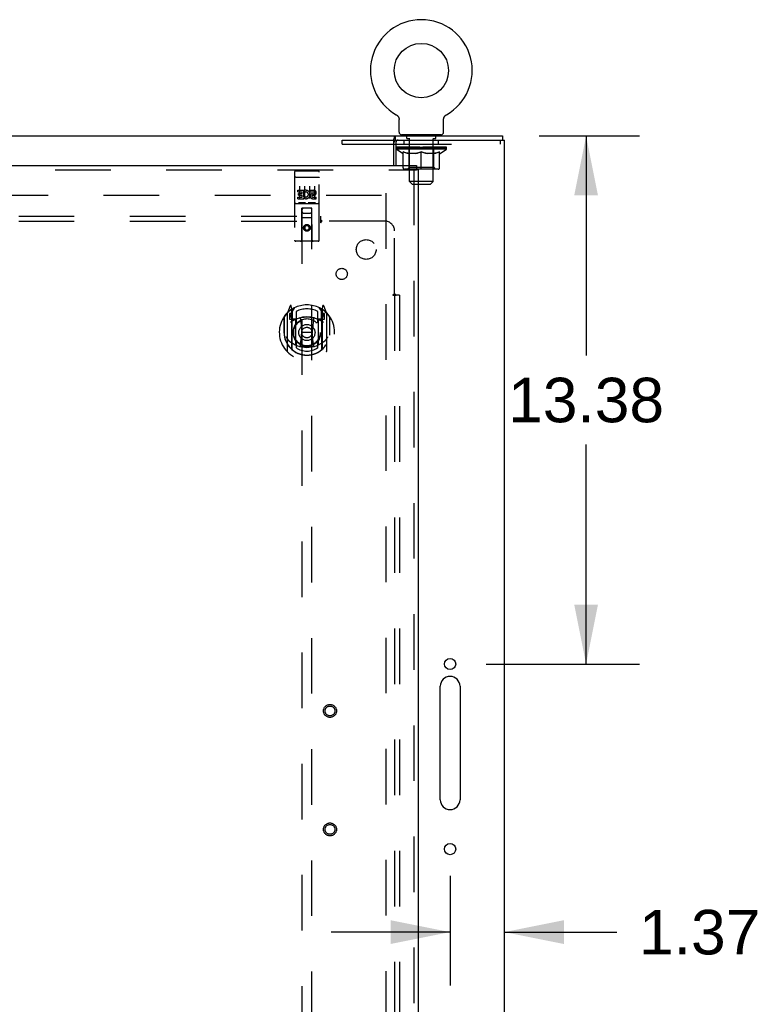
# Model space of a CAD drawing. Header units: inches. Extents: x 0 to 256, y 0 to 166.
# Tile 23 of 30: x 104 to 123, y 104 to 129. Entities that reach past the tile are written whole.
import ezdxf

# ---------------------------------------------------------------- set-up
doc = ezdxf.new("R2010")
doc.units = ezdxf.units.IN
doc.header["$LTSCALE"] = 14.074305
doc.header["$MEASUREMENT"] = 0
doc.linetypes.add('HIDDEN', pattern=[0.2, 0.1, -0.1])
doc.layers.get('0').update_dxf_attribs({"linetype": 'CONTINUOUS'})
for name, color, linetype in [('DEFAULT_2', 8, 'HIDDEN'), ('DIMENSIONS', 7, 'CONTINUOUS'), ('MAIN_OR_RIGHT_DOOR_ASSEMBLY', 7, 'CONTINUOUS'), ('SUBPANEL', 7, 'CONTINUOUS')]:
    doc.layers.add(name, color=color, linetype=linetype)
doc.styles.get("Standard").update_dxf_attribs({"font": 'arial.ttf'})
doc.dimstyles.new('DIMSTYLE_1', dxfattribs={"dimtxt": 1.128955, "dimasz": 1.505273, "dimexe": 0.09, "dimexo": 0.07, "dimgap": 0.0375, "dimtad": 0, "dimtih": 1, "dimtoh": 1, "dimzin": 4, "dimdsep": 46, "dimtxsty": 'Standard', "dimblk": '_FILLED', "dimblk1": '_FILLED', "dimblk2": '_FILLED', "dimcen": 0.09, "dimazin": 1, "dimtfac": 1, "dimtdec": 3, "dimtofl": 0, "dimtmove": 0, "dimatfit": 3, "dimldrblk": '_FILLED', "dimfxl": 0, "dimtolj": 1, "dimtzin": 4, "dimarcsym": 0})

# ---------------------------------------------------------------- blocks, each defined once
blk = doc.blocks.new('_FILLED')
at = {"color": 0, "linetype": 'ByBlock'}
blk.add_solid([(0, 0), (-1, 0.2), (-1, -0.2)], dxfattribs=at)
blk = doc.blocks.new('*D9')
at = {"layer": 'DIMENSIONS', "color": 2, "linetype": 'Continuous'}
for p, q in [((117.415, 125.578), (119.96, 125.578)), ((118.605, 125.578), (118.605, 120.02)), ((118.605, 112.203), (118.605, 117.762)), ((116.077, 112.203), (119.96, 112.203))]:
    blk.add_line(p, q, dxfattribs=at)
at = {"layer": 'DIMENSIONS', "color": 2, "linetype": 'Continuous', "xscale": 1.5052732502, "yscale": 1.5052732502, "zscale": 1.5052732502}
for p, rotation in [((118.605, 125.578), 90), ((118.605, 112.203), 270)]:
    blk.add_blockref('_FILLED', p, dxfattribs=dict(at, rotation=rotation))
at = {"layer": 'DIMENSIONS', "color": 2, "linetype": 'Continuous', "insert": (118.605, 119.455), "char_height": 1.129, "width": 3.94505, "attachment_point": 2, "line_spacing_factor": 0.9}
blk.add_mtext('13.38', dxfattribs=at)
blk = doc.blocks.new('*D10')
at = {"layer": 'DIMENSIONS', "color": 2, "linetype": 'Continuous'}
for p, q in [((115.163, 106.838), (115.163, 104.058)), ((115.163, 105.413), (112.153, 105.413)), ((116.538, 105.413), (119.382, 105.413))]:
    blk.add_line(p, q, dxfattribs=at)
at = {"layer": 'DIMENSIONS', "color": 2, "linetype": 'Continuous', "xscale": 1.5052732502, "yscale": 1.5052732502, "zscale": 1.5052732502}
blk.add_blockref('_FILLED', (115.163, 105.413), dxfattribs=at)
at = {"layer": 'DIMENSIONS', "color": 2, "linetype": 'Continuous', "xscale": 1.5052732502, "yscale": 1.5052732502, "zscale": 1.5052732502, "rotation": 180}
blk.add_blockref('_FILLED', (116.538, 105.413), dxfattribs=at)
at = {"layer": 'DIMENSIONS', "color": 2, "linetype": 'Continuous', "insert": (121.48, 105.977), "char_height": 1.129, "width": 3.0679, "attachment_point": 2, "line_spacing_factor": 0.9}
blk.add_mtext('1.37', dxfattribs=at)

msp = doc.modelspace()

# ---------------------------------------------------------------- linework, layer by layer
at = {"color": 7, "linetype": 'Continuous'}
for p, q in [((113.799, 126.117), (113.799, 126.117)), ((113.799, 126.117), (113.803, 126.114)), ((113.8, 126.116), (113.802, 126.115)), ((113.803, 126.114), (113.808, 126.111)), ((113.808, 126.111), (113.812, 126.108)), ((113.812, 126.108), (113.816, 126.105)), ((113.816, 126.105), (113.82, 126.102)), ((113.82, 126.102), (113.824, 126.099)), ((113.824, 126.099), (113.827, 126.095)), ((113.827, 126.096), (113.831, 126.092)), ((113.831, 126.092), (113.835, 126.088)), ((113.834, 126.088), (113.838, 126.084)), ((113.838, 126.084), (113.841, 126.08)), ((113.841, 126.08), (113.844, 126.076)), ((113.844, 126.076), (113.847, 126.072)), ((113.847, 126.072), (113.85, 126.068)), ((113.85, 126.068), (113.852, 126.064)), ((113.852, 126.064), (113.855, 126.059)), ((113.855, 126.059), (113.857, 126.055)), ((113.857, 126.055), (113.859, 126.05)), ((113.859, 126.05), (113.861, 126.045)), ((113.861, 126.045), (113.863, 126.041)), ((113.863, 126.041), (113.865, 126.036)), ((113.865, 126.036), (113.866, 126.031)), ((113.866, 126.031), (113.868, 126.026)), ((113.868, 126.026), (113.869, 126.021)), ((113.869, 126.021), (113.87, 126.016)), ((113.87, 126.016), (113.87, 126.011)), ((113.87, 126.011), (113.871, 126.006)), ((113.872, 125.677), (113.872, 125.992)), ((114.997, 126.001), (114.998, 126.006)), ((114.997, 125.996), (114.997, 126.001)), ((114.997, 125.996), (114.997, 126.001)), ((114.997, 125.992), (114.997, 125.996)), ((114.997, 125.677), (114.997, 125.992)), ((114.998, 126.011), (114.999, 126.016)), ((114.998, 126.006), (114.998, 126.011)), ((114.999, 126.016), (115, 126.021)), ((115, 126.021), (115.001, 126.026)), ((115.001, 126.026), (115.002, 126.031)), ((115.002, 126.031), (115.004, 126.036)), ((115.004, 126.036), (115.005, 126.041)), ((115.005, 126.041), (115.007, 126.045)), ((115.007, 126.045), (115.009, 126.05)), ((115.009, 126.05), (115.011, 126.055)), ((115.011, 126.055), (115.014, 126.059)), ((115.014, 126.059), (115.016, 126.064)), ((115.016, 126.064), (115.019, 126.068)), ((115.019, 126.068), (115.022, 126.072)), ((115.022, 126.072), (115.025, 126.076)), ((115.024, 126.076), (115.028, 126.08)), ((115.028, 126.08), (115.031, 126.084)), ((115.031, 126.084), (115.034, 126.088)), ((115.034, 126.088), (115.038, 126.092)), ((115.038, 126.092), (115.041, 126.096)), ((115.041, 126.095), (115.045, 126.099)), ((115.045, 126.099), (115.049, 126.102)), ((115.049, 126.102), (115.053, 126.105)), ((115.053, 126.105), (115.057, 126.108)), ((115.057, 126.108), (115.061, 126.111)), ((115.061, 126.111), (115.065, 126.114)), ((115.061, 126.111), (115.062, 126.112)), ((115.065, 126.114), (115.07, 126.117)), ((115.067, 126.115), (115.068, 126.116)), ((115.07, 126.117), (115.07, 126.117)), ((43.59, 125.578), (116.486, 125.578)), ((113.736, 124.828), (113.736, 125.482)), ((113.781, 125.474), (113.781, 125.578)), ((113.934, 125.608), (113.934, 125.578)), ((114.934, 125.608), (113.934, 125.608)), ((114.934, 125.608), (114.934, 125.578)), ((116.486, 125.578), (116.486, 125.474)), ((113.736, 125.37), (113.789, 125.37))]:
    msp.add_line(p, q, dxfattribs=at)
at = {"color": 3, "linetype": 'Continuous'}
for p, q in [((113.781, 125.474), (116.538, 125.474)), ((116.538, 53.682), (116.538, 125.474)), ((113.789, 125.412), (113.789, 124.828)), ((114.913, 108.765), (114.913, 111.64)), ((115.413, 111.64), (115.413, 108.765))]:
    msp.add_line(p, q, dxfattribs=at)
at = {"color": 7, "linetype": 'Continuous'}
for points in [[(113.871, 126.006), (113.872, 126.001), (113.872, 125.996), (113.872, 125.992)], [(113.736, 125.482), (113.737, 125.484), (113.739, 125.487), (113.74, 125.491), (113.742, 125.495), (113.743, 125.5), (113.745, 125.505), (113.746, 125.51), (113.747, 125.516), (113.75, 125.527)], [(113.75, 125.527), (113.751, 125.532), (113.752, 125.538), (113.754, 125.543), (113.755, 125.548), (113.757, 125.553), (113.758, 125.558), (113.76, 125.562), (113.762, 125.565), (113.764, 125.568), (113.766, 125.571), (113.769, 125.574), (113.771, 125.576), (113.774, 125.577), (113.776, 125.578), (113.779, 125.578), (113.781, 125.578)]]:
    msp.add_lwpolyline(points, dxfattribs=at)
at = {"color": 3, "linetype": 'Continuous'}
msp.add_lwpolyline([(113.736, 125.418), (113.738, 125.419), (113.74, 125.42), (113.743, 125.421), (113.745, 125.422), (113.747, 125.424), (113.749, 125.425), (113.751, 125.428), (113.753, 125.43), (113.755, 125.432), (113.756, 125.435), (113.758, 125.438), (113.759, 125.441), (113.761, 125.444), (113.762, 125.447), (113.763, 125.45), (113.765, 125.453), (113.766, 125.456), (113.767, 125.459), (113.768, 125.462), (113.769, 125.465), (113.771, 125.467), (113.772, 125.469), (113.774, 125.471), (113.775, 125.472), (113.777, 125.473), (113.778, 125.474), (113.78, 125.474), (113.781, 125.474)], dxfattribs=at)
at = {"color": 7, "linetype": 'Continuous'}
msp.add_circle((114.434, 127.236), 0.688, dxfattribs=at)
at = {"color": 3, "linetype": 'Continuous'}
for centre in [(115.163, 112.203), (115.163, 107.515)]:
    msp.add_circle(centre, 0.141, dxfattribs=at)
at = {"color": 7, "linetype": 'Continuous'}
for centre, radius, start, end in [((114.434, 127.236), 1.288, 299.5053, 240.4947), ((113.941, 125.677), 0.069, 180, 265), ((114.928, 125.677), 0.069, 275, 360)]:
    msp.add_arc(centre, radius, start, end, dxfattribs=at)
at = {"color": 3, "linetype": 'Continuous'}
for centre, radius, start, end in [((113.851, 125.412), 0.0625, 90, 180), ((115.163, 111.64), 0.25, 0, 180), ((115.163, 108.765), 0.25, 180, 360)]:
    msp.add_arc(centre, radius, start, end, dxfattribs=at)
at = {"layer": 'DEFAULT_2', "color": 8, "linetype": 'HIDDEN'}
for p, q in [((113.806, 126.112), (113.808, 126.111)), ((112.434, 125.37), (112.434, 125.474)), ((112.434, 125.474), (113.781, 125.474)), ((113.997, 125.37), (113.997, 125.474)), ((114.069, 125.518), (114.069, 125.598)), ((114.139, 125.508), (114.079, 125.508)), ((114.122, 125.608), (114.122, 125.578)), ((114.134, 124.427), (114.134, 125.498)), ((114.789, 125.508), (114.729, 125.508)), ((114.734, 124.427), (114.734, 125.498)), ((114.747, 125.608), (114.747, 125.578)), ((114.799, 125.518), (114.799, 125.598)), ((114.872, 125.37), (114.872, 125.474)), ((116.434, 125.37), (116.434, 125.474)), ((112.434, 125.37), (113.736, 125.37)), ((113.789, 125.37), (116.434, 125.37)), ((113.801, 125.248), (113.801, 125.294)), ((115.068, 125.248), (113.801, 125.248)), ((113.96, 125.136), (113.801, 125.248)), ((113.811, 125.288), (113.811, 125.294)), ((113.819, 125.284), (113.819, 125.288)), ((113.819, 125.284), (115.049, 125.284)), ((113.828, 125.284), (113.828, 125.288)), ((113.829, 125.284), (113.829, 125.288)), ((113.839, 125.288), (113.839, 125.294)), ((113.856, 125.284), (113.856, 125.288)), ((113.857, 125.284), (113.857, 125.288)), ((113.886, 125.288), (113.886, 125.294)), ((113.9, 125.284), (113.9, 125.288)), ((113.903, 125.284), (113.903, 125.288)), ((114.107, 125.287), (113.906, 125.287)), ((113.949, 125.288), (113.949, 125.294)), ((113.951, 125.284), (113.951, 125.287)), ((113.951, 125.284), (113.951, 125.287)), ((113.954, 125.284), (113.954, 125.287)), ((113.961, 125.284), (113.961, 125.288)), ((113.962, 125.284), (113.962, 125.287)), ((113.965, 125.284), (113.965, 125.288)), ((113.968, 125.284), (113.968, 125.288)), ((113.973, 125.284), (113.973, 125.287)), ((113.987, 125.284), (113.987, 125.287)), ((114.005, 125.284), (114.005, 125.29)), ((114.005, 125.284), (114.005, 125.287)), ((114.026, 125.284), (114.026, 125.287)), ((114.026, 125.284), (114.026, 125.287)), ((114.027, 125.288), (114.027, 125.294)), ((114.037, 125.284), (114.037, 125.288)), ((114.041, 125.284), (114.041, 125.288)), ((114.05, 125.284), (114.05, 125.287)), ((114.062, 125.284), (114.062, 125.292)), ((114.077, 125.284), (114.077, 125.287)), ((114.08, 125.284), (114.08, 125.287)), ((114.107, 125.284), (114.107, 125.287)), ((114.174, 125.287), (114.112, 125.287)), ((114.118, 125.288), (114.118, 125.294)), ((114.122, 124.776), (114.122, 125.245)), ((114.125, 125.284), (114.125, 125.288)), ((114.129, 125.284), (114.129, 125.288)), ((114.135, 125.284), (114.135, 125.293)), ((114.139, 125.284), (114.139, 125.287)), ((114.15, 125.284), (114.15, 125.287)), ((114.174, 125.284), (114.174, 125.287)), ((114.249, 125.287), (114.19, 125.287)), ((114.21, 125.284), (114.21, 125.287)), ((114.218, 125.288), (114.218, 125.294)), ((114.221, 125.284), (114.221, 125.288)), ((114.224, 125.284), (114.224, 125.294)), ((114.227, 125.284), (114.227, 125.288)), ((114.234, 125.284), (114.234, 125.288)), ((114.249, 125.284), (114.249, 125.287)), ((114.33, 125.287), (114.275, 125.287)), ((114.288, 125.284), (114.288, 125.287)), ((114.32, 125.287), (114.434, 125.294)), ((114.324, 125.288), (114.324, 125.294)), ((114.325, 125.294), (114.324, 125.294)), ((114.325, 125.288), (114.325, 125.294)), ((114.325, 125.284), (114.325, 125.288)), ((114.329, 125.284), (114.329, 125.288)), ((114.33, 125.284), (114.33, 125.288)), ((114.33, 125.284), (114.33, 125.287)), ((114.413, 125.287), (114.365, 125.287)), ((114.371, 125.284), (114.371, 125.287)), ((114.414, 125.284), (114.414, 125.287)), ((114.432, 125.288), (114.432, 125.288)), ((114.432, 125.284), (114.432, 125.288)), ((114.432, 125.284), (114.432, 125.288)), ((114.434, 125.288), (114.434, 125.294)), ((114.437, 125.284), (114.437, 125.288)), ((114.437, 125.284), (114.437, 125.288)), ((114.437, 125.288), (114.437, 125.288)), ((114.439, 125.287), (114.503, 125.287)), ((114.455, 125.284), (114.455, 125.287)), ((114.471, 125.287), (114.471, 125.292)), ((114.471, 125.292), (114.549, 125.287)), ((114.492, 125.287), (114.492, 125.291)), ((114.498, 125.284), (114.498, 125.287)), ((114.538, 125.284), (114.538, 125.288)), ((114.539, 125.284), (114.539, 125.287)), ((114.539, 125.287), (114.593, 125.287)), ((114.54, 125.284), (114.54, 125.288)), ((114.544, 125.288), (114.544, 125.294)), ((114.544, 125.288), (114.544, 125.294)), ((114.544, 125.294), (114.544, 125.294)), ((114.544, 125.284), (114.544, 125.288)), ((114.58, 125.284), (114.58, 125.287)), ((114.619, 125.284), (114.619, 125.287)), ((114.619, 125.287), (114.679, 125.287)), ((114.635, 125.284), (114.635, 125.288)), ((114.642, 125.284), (114.642, 125.288)), ((114.645, 125.284), (114.645, 125.294)), ((114.647, 125.284), (114.647, 125.288)), ((114.651, 125.288), (114.651, 125.294)), ((114.658, 125.284), (114.658, 125.287)), ((114.694, 125.284), (114.694, 125.287)), ((114.694, 125.287), (114.756, 125.287)), ((114.718, 125.284), (114.718, 125.287)), ((114.729, 125.284), (114.729, 125.287)), ((114.733, 125.284), (114.733, 125.293)), ((114.739, 125.284), (114.739, 125.288)), ((114.744, 125.284), (114.744, 125.288)), ((114.747, 124.776), (114.747, 125.245)), ((114.751, 125.288), (114.751, 125.294)), ((114.761, 125.284), (114.761, 125.287)), ((114.761, 125.287), (114.963, 125.287)), ((114.788, 125.284), (114.788, 125.287)), ((114.792, 125.284), (114.792, 125.287)), ((114.807, 125.284), (114.807, 125.292)), ((114.818, 125.284), (114.818, 125.287)), ((114.828, 125.284), (114.828, 125.288)), ((114.832, 125.284), (114.832, 125.288)), ((114.841, 125.288), (114.841, 125.294)), ((114.843, 125.284), (114.843, 125.287)), ((114.843, 125.284), (114.843, 125.287)), ((114.863, 125.284), (114.863, 125.29)), ((114.864, 125.284), (114.864, 125.287)), ((114.882, 125.284), (114.882, 125.287)), ((114.896, 125.284), (114.896, 125.287)), ((114.9, 125.284), (114.9, 125.288)), ((114.904, 125.284), (114.904, 125.288)), ((114.907, 125.284), (114.907, 125.288)), ((114.907, 125.284), (114.907, 125.287)), ((114.908, 125.136), (115.068, 125.248)), ((114.914, 125.284), (114.914, 125.287)), ((114.917, 125.284), (114.917, 125.287)), ((114.918, 125.284), (114.918, 125.287)), ((114.919, 125.288), (114.919, 125.294)), ((114.966, 125.284), (114.966, 125.288)), ((114.968, 125.284), (114.968, 125.288)), ((114.983, 125.288), (114.983, 125.294)), ((115.011, 125.284), (115.011, 125.288)), ((115.013, 125.284), (115.013, 125.288)), ((115.029, 125.288), (115.029, 125.294)), ((115.04, 125.284), (115.04, 125.288)), ((115.04, 125.284), (115.04, 125.288)), ((115.049, 125.284), (115.049, 125.288)), ((115.058, 125.288), (115.058, 125.294)), ((115.068, 125.248), (115.068, 125.294)), ((113.96, 125.136), (113.971, 125.136)), ((113.971, 124.773), (113.971, 125.179)), ((114.293, 125.136), (114.113, 125.136)), ((114.434, 124.736), (114.434, 125.18)), ((114.755, 125.136), (114.576, 125.136)), ((114.898, 124.773), (114.898, 125.179)), ((114.898, 125.136), (114.908, 125.136)), ((114.861, 124.736), (114.008, 124.736)), ((114.122, 124.776), (114.082, 124.736)), ((114.747, 124.776), (114.122, 124.776)), ((114.747, 124.776), (114.787, 124.736)), ((114.734, 124.427), (114.134, 124.427)), ((114.203, 124.358), (114.134, 124.427)), ((114.203, 124.358), (114.665, 124.358)), ((114.665, 124.358), (114.734, 124.427)), ((81.059, 124.078), (113.538, 124.078)), ((113.538, 124.13), (113.538, 55.026))]:
    msp.add_line(p, q, dxfattribs=at)
for points in [[(114.113, 125.136), (114.09, 125.141), (114.066, 125.146), (114.043, 125.153), (114.019, 125.161), (113.995, 125.169), (113.971, 125.179)], [(113.971, 125.179), (113.997, 125.169), (114.022, 125.161), (114.047, 125.153), (114.072, 125.146), (114.096, 125.141), (114.121, 125.136)], [(114.283, 125.136), (114.308, 125.141), (114.333, 125.146), (114.358, 125.153), (114.383, 125.161), (114.409, 125.17), (114.434, 125.18)], [(114.434, 125.178), (114.41, 125.169), (114.386, 125.16), (114.363, 125.153), (114.339, 125.146), (114.316, 125.141), (114.293, 125.136)], [(114.434, 125.18), (114.46, 125.17), (114.486, 125.161), (114.511, 125.153), (114.536, 125.146), (114.561, 125.141), (114.585, 125.136)], [(114.576, 125.136), (114.552, 125.141), (114.529, 125.146), (114.506, 125.153), (114.482, 125.16), (114.458, 125.169), (114.434, 125.178)], [(114.748, 125.136), (114.773, 125.141), (114.797, 125.146), (114.822, 125.153), (114.847, 125.161), (114.872, 125.17), (114.898, 125.179)], [(114.898, 125.179), (114.873, 125.169), (114.849, 125.16), (114.826, 125.153), (114.802, 125.146), (114.779, 125.141), (114.755, 125.136)]]:
    msp.add_lwpolyline(points, dxfattribs=at)
for centre, radius, start, end in [((113.941, 125.677), 0.069, 265, 270), ((114.059, 125.598), 0.01, 0, 90), ((114.079, 125.518), 0.01, 180, 270), ((114.124, 125.498), 0.01, 0, 90), ((114.744, 125.498), 0.01, 90, 180), ((114.789, 125.518), 0.01, 270, 360), ((114.809, 125.598), 0.01, 90, 180), ((114.928, 125.677), 0.069, 270, 275), ((114.082, 125.245), 0.0398, 0, 90), ((114.787, 125.245), 0.0398, 90, 180), ((114.008, 124.773), 0.0371, 180, 270), ((114.861, 124.773), 0.0371, 270, 360)]:
    msp.add_arc(centre, radius, start, end, dxfattribs=at)
for centre, major_axis, ratio, start_param, end_param in [((114.434, 125.294), (0.633, 0.007), 0.05963, 2.96643, 3.140963), ((113.781, 125.282), (0.198, 0), 0.060556, 0.430652, 1.470503), ((114.434, 125.294), (0.633, 0), 0.060556, -3.141593, -2.96706), ((113.781, 125.276), (0.198, 0.002), 0.05963, 1.376596, 1.469874), ((114.434, 125.294), (0.633, 0.013), 0.05688, 2.791345, 2.965878), ((113.757, 125.282), (0.198, 0.002), 0.05963, 0.25549, 1.295341), ((113.825, 125.282), (0.198, -0.002), 0.05963, 0.605815, 1.645666), ((114.434, 125.294), (0.633, -0.007), 0.05963, -2.96643, -2.791898), ((113.825, 125.276), (0.198, 0), 0.060556, 1.551758, 1.645036), ((113.757, 125.276), (0.198, 0.004), 0.05688, 1.20151, 1.294789), ((113.827, 125.278), (0.164, 0.002), 0.05963, 1.065228, 1.614276), ((113.807, 125.278), (0.164, 0.003), 0.05688, 0.890143, 1.43919), ((113.865, 125.278), (0.164, 0), 0.060556, 1.240391, 1.789438), ((114.434, 125.294), (0.633, 0.019), 0.052395, 2.616403, 2.790936), ((113.753, 125.282), (0.198, 0.004), 0.05688, 0.080405, 1.120256), ((113.888, 125.282), (0.198, -0.004), 0.05688, 0.7809, 1.820751), ((114.434, 125.294), (0.633, -0.013), 0.05688, -2.791345, -2.616812), ((113.888, 125.276), (0.198, -0.002), 0.05963, 1.72692, 1.820198), ((113.753, 125.276), (0.198, 0.006), 0.052395, 1.026568, 1.119847), ((113.806, 125.278), (0.164, 0.005), 0.052395, 0.715201, 1.264248), ((113.92, 125.278), (0.164, -0.002), 0.05963, 1.415553, 1.9646), ((114.434, 125.294), (0.633, 0.025), 0.046319, 2.441654, 2.616187), ((113.967, 125.282), (0.198, -0.006), 0.052395, 0.955842, 1.995693), ((113.77, 125.282), (0.198, 0.006), 0.052395, -0.094537, 0.945314), ((114.434, 125.294), (0.633, -0.019), 0.052395, -2.616403, -2.44187), ((113.967, 125.276), (0.198, -0.004), 0.05688, 1.902006, 1.995284), ((113.77, 125.276), (0.198, 0.008), 0.046319, 0.851819, 0.945098), ((113.825, 125.278), (0.164, 0.006), 0.046319, 0.540452, 1.089499), ((113.991, 125.278), (0.164, -0.003), 0.05688, 1.590638, 2.139686), ((114.434, 125.294), (0.633, 0.029), 0.038841, 2.267123, 2.441656), ((114.061, 125.282), (0.198, -0.008), 0.046319, 1.130591, 2.170442), ((113.807, 125.282), (0.198, 0.008), 0.046319, -0.269286, 0.770565), ((114.434, 125.294), (0.633, -0.025), 0.046319, -2.441654, -2.267121), ((114.061, 125.276), (0.198, -0.006), 0.052395, 2.076947, 2.170226), ((113.807, 125.276), (0.198, 0.009), 0.038841, 0.677289, 0.770567), ((113.862, 125.278), (0.164, 0.008), 0.038841, 0.365921, 0.914969), ((114.076, 125.278), (0.164, -0.005), 0.052395, 1.76558, 2.314627), ((114.434, 125.294), (0.633, 0.033), 0.030195, 2.09281, 2.267343), ((114.166, 125.282), (0.198, -0.009), 0.038841, 1.305122, 2.344973), ((113.864, 125.282), (0.198, 0.009), 0.038841, -0.443817, 0.596034), ((114.434, 125.294), (0.633, -0.029), 0.038841, -2.267123, -2.092591), ((114.166, 125.276), (0.198, -0.008), 0.046319, 2.251696, 2.344975), ((113.864, 125.276), (0.198, 0.01), 0.030195, 0.502975, 0.596254), ((113.916, 125.278), (0.164, 0.009), 0.030195, 0.191608, 0.740655), ((114.171, 125.278), (0.164, -0.006), 0.046319, 1.940329, 2.489376), ((113.937, 125.282), (0.198, 0.01), 0.030195, -0.61813, 0.421721), ((114.434, 125.294), (0.633, 0.036), 0.020645, 1.918687, 2.09322), ((114.279, 125.282), (0.198, -0.01), 0.030195, 1.479435, 2.519286), ((114.434, 125.294), (0.633, -0.033), 0.030195, -2.09281, -1.918277), ((114.279, 125.276), (0.198, -0.009), 0.038841, 2.426227, 2.519505), ((113.937, 125.276), (0.198, 0.011), 0.020645, 0.328852, 0.422131), ((113.986, 125.278), (0.164, 0.009), 0.020645, 0.017485, 0.566532), ((114.275, 125.278), (0.164, -0.008), 0.038841, 2.11486, 2.663907), ((114.026, 125.282), (0.198, 0.011), 0.020645, -0.792253, 0.247598), ((114.434, 125.294), (0.633, 0.038), 0.010478, 1.744704, 1.919237), ((114.396, 125.282), (0.198, -0.011), 0.020645, 1.653558, 2.693409), ((114.434, 125.294), (0.633, -0.036), 0.020645, -1.918687, -1.744154), ((114.396, 125.276), (0.198, -0.01), 0.030195, 2.60054, 2.693819), ((114.026, 125.276), (0.198, 0.012), 0.010478, 0.154869, 0.248148), ((114.07, 125.278), (0.164, 0.01), 0.010478, 6.126688, 6.675735), ((114.383, 125.278), (0.164, -0.009), 0.030195, 2.289173, 2.83822), ((114.127, 125.282), (0.198, 0.012), 0.010478, -0.966236, -0.000846), ((114.515, 125.282), (0.198, -0.012), 0.010478, 1.827541, 2.867392), ((114.434, 125.294), (0.633, -0.038), 0.010478, -1.744704, -1.563007), ((114.515, 125.276), (0.198, -0.011), 0.020645, 2.774664, 2.867942), ((114.493, 125.278), (0.164, -0.009), 0.020645, 2.463296, 3.012344), ((114.354, 125.282), (0.198, 0.012), 0.010478, 0.274201, 1.314052), ((114.268, 125.278), (0.164, 0.01), 0.010478, -0.000483, 0.504314), ((114.237, 125.276), (0.198, 0.012), 0.010478, 0.099668, 0.192946), ((114.434, 125.294), (0.633, 0.038), 0.010478, -1.571421, -1.396888), ((114.631, 125.276), (0.198, -0.012), 0.010478, 2.74231, 2.948646), ((114.601, 125.278), (0.164, -0.01), 0.010478, 2.637279, 3.14189), ((114.472, 125.282), (0.198, 0.011), 0.020645, 0.448184, 1.488034), ((114.376, 125.278), (0.164, 0.009), 0.020645, 0.129249, 0.678296), ((114.354, 125.276), (0.198, 0.011), 0.020645, 0.273651, 0.366929), ((114.434, 125.294), (0.633, 0.036), 0.020645, -1.397439, -1.222906), ((114.742, 125.282), (0.198, -0.012), 0.010478, -3.140747, -2.175357), ((114.434, 125.294), (0.633, -0.038), 0.010478, 1.222355, 1.396888), ((114.59, 125.282), (0.198, 0.01), 0.030195, 0.622307, 1.662158), ((114.485, 125.278), (0.164, 0.009), 0.030195, 0.303372, 0.852419), ((114.799, 125.278), (0.164, -0.01), 0.010478, 2.749043, 3.29809), ((114.843, 125.282), (0.198, -0.011), 0.020645, 2.893995, 3.933846), ((114.472, 125.276), (0.198, 0.01), 0.030195, 0.447774, 0.541052), ((114.843, 125.276), (0.198, -0.012), 0.010478, 2.893445, 2.986723), ((114.434, 125.294), (0.633, 0.033), 0.030195, -1.223315, -1.048783), ((114.434, 125.294), (0.633, -0.036), 0.020645, 1.048373, 1.222906), ((114.703, 125.282), (0.198, 0.009), 0.038841, 0.79662, 1.836471), ((114.594, 125.278), (0.164, 0.008), 0.038841, 0.477686, 1.026733), ((114.883, 125.278), (0.164, -0.009), 0.020645, 2.57506, 3.124108), ((114.932, 125.282), (0.198, -0.01), 0.030195, 2.719872, 3.759723), ((114.808, 125.282), (0.198, 0.008), 0.046319, 0.971151, 2.011002), ((114.59, 125.276), (0.198, 0.009), 0.038841, 0.622087, 0.715366), ((114.932, 125.276), (0.198, -0.011), 0.020645, 2.719462, 2.812741), ((114.434, 125.294), (0.633, 0.029), 0.038841, -1.049002, -0.874469), ((114.434, 125.294), (0.633, -0.033), 0.030195, 0.87425, 1.048783), ((114.697, 125.278), (0.164, 0.006), 0.046319, 0.652216, 1.201263), ((114.901, 125.282), (0.198, 0.006), 0.052395, 1.1459, 2.185751), ((114.953, 125.278), (0.164, -0.009), 0.030195, 2.400937, 2.949985), ((115.005, 125.282), (0.198, -0.009), 0.038841, 2.545558, 3.585409), ((114.793, 125.278), (0.164, 0.005), 0.052395, 0.826965, 1.376012), ((114.703, 125.276), (0.198, 0.008), 0.046319, 0.796618, 0.889896), ((115.005, 125.276), (0.198, -0.01), 0.030195, 2.545339, 2.638617), ((114.981, 125.282), (0.198, 0.004), 0.05688, 1.320842, 2.360692), ((114.434, 125.294), (0.633, 0.025), 0.046319, -0.874471, -0.699939), ((114.434, 125.294), (0.633, -0.029), 0.038841, 0.699936, 0.874469), ((115.061, 125.282), (0.198, -0.008), 0.046319, 2.371028, 3.410879), ((115.007, 125.278), (0.164, -0.008), 0.038841, 2.226624, 2.775671), ((115.043, 125.282), (0.198, 0.002), 0.05963, 1.495927, 2.535778), ((114.877, 125.278), (0.164, 0.003), 0.05688, 1.001907, 1.550954), ((115.099, 125.282), (0.198, -0.006), 0.052395, 2.196279, 3.23613), ((115.044, 125.278), (0.164, -0.006), 0.046319, 2.052093, 2.601141), ((114.808, 125.276), (0.198, 0.006), 0.052395, 0.971367, 1.064645), ((115.087, 125.282), (0.198, 0), 0.060556, 1.671089, 2.71094), ((115.061, 125.276), (0.198, -0.009), 0.038841, 2.371026, 2.464304), ((115.115, 125.282), (0.198, -0.004), 0.05688, 2.021337, 3.061188), ((114.434, 125.294), (0.633, 0.019), 0.052395, -0.699723, -0.52519), ((114.434, 125.294), (0.633, -0.025), 0.046319, 0.525406, 0.699939), ((115.112, 125.282), (0.198, -0.002), 0.05963, 1.846251, 2.886102), ((114.948, 125.278), (0.164, 0.002), 0.05963, 1.176993, 1.72604), ((115.062, 125.278), (0.164, -0.005), 0.052395, 1.877344, 2.426392), ((115.004, 125.278), (0.164, 0), 0.060556, 1.352155, 1.901202), ((115.062, 125.278), (0.164, -0.003), 0.05688, 1.702402, 2.25145), ((115.042, 125.278), (0.164, -0.002), 0.05963, 1.527317, 2.076364), ((114.901, 125.276), (0.198, 0.004), 0.05688, 1.146309, 1.239587), ((115.099, 125.276), (0.198, -0.008), 0.046319, 2.196495, 2.289773), ((114.434, 125.294), (0.633, 0.013), 0.05688, -0.524781, -0.350248), ((114.434, 125.294), (0.633, -0.019), 0.052395, 0.350657, 0.52519), ((114.981, 125.276), (0.198, 0.002), 0.05963, 1.321394, 1.414673), ((115.115, 125.276), (0.198, -0.006), 0.052395, 2.021746, 2.115024), ((114.434, 125.294), (0.633, 0.007), 0.05963, -0.349695, -0.175162), ((114.434, 125.294), (0.633, -0.013), 0.05688, 0.175715, 0.350248), ((115.043, 125.276), (0.198, 0), 0.060556, 1.496556, 1.589835), ((115.112, 125.276), (0.198, -0.004), 0.05688, 1.846804, 1.940083), ((115.087, 125.276), (0.198, -0.002), 0.05963, 1.671719, 1.764997), ((114.434, 125.294), (0.633, 0), 0.060556, -0.174533, 0), ((114.434, 125.294), (0.633, -0.007), 0.05963, 0.000629, 0.175162)]:
    msp.add_ellipse(centre, major_axis=major_axis, ratio=ratio, start_param=start_param, end_param=end_param, dxfattribs=at)
at = {"layer": 'MAIN_OR_RIGHT_DOOR_ASSEMBLY', "color": 3, "linetype": 'Continuous'}
for p, q in [((79.83, 124.828), (114.309, 124.828)), ((114.351, 124.724), (114.351, 54.432))]:
    msp.add_line(p, q, dxfattribs=at)
at = {"layer": 'MAIN_OR_RIGHT_DOOR_ASSEMBLY', "color": 8, "linetype": 'HIDDEN'}
for p, q in [((79.83, 124.724), (114.309, 124.724)), ((114.247, 124.724), (114.247, 54.432)), ((111.226, 124.666), (111.226, 122.941)), ((111.242, 124.537), (111.242, 124.537)), ((111.243, 124.537), (111.242, 124.537)), ((111.244, 124.537), (111.243, 124.537)), ((111.245, 124.537), (111.244, 124.537)), ((111.246, 124.537), (111.245, 124.537)), ((111.246, 124.538), (111.246, 124.537)), ((111.247, 124.538), (111.246, 124.538)), ((111.248, 124.538), (111.247, 124.538)), ((111.25, 124.538), (111.249, 124.538)), ((111.251, 124.538), (111.25, 124.538)), ((111.252, 124.538), (111.251, 124.538)), ((111.252, 124.538), (111.252, 124.538)), ((111.253, 124.538), (111.252, 124.538)), ((111.254, 124.538), (111.253, 124.538)), ((111.255, 124.538), (111.254, 124.538)), ((111.256, 124.538), (111.255, 124.538)), ((111.256, 124.696), (111.821, 124.696)), ((111.256, 124.538), (111.821, 124.538)), ((111.821, 124.538), (111.822, 124.538)), ((111.822, 124.538), (111.823, 124.538)), ((111.823, 124.538), (111.824, 124.538)), ((111.824, 124.538), (111.825, 124.538)), ((111.825, 124.538), (111.825, 124.538)), ((111.825, 124.538), (111.826, 124.538)), ((111.826, 124.538), (111.827, 124.538)), ((111.827, 124.538), (111.828, 124.538)), ((111.828, 124.538), (111.829, 124.538)), ((111.829, 124.538), (111.83, 124.538)), ((111.83, 124.538), (111.83, 124.538)), ((111.83, 124.538), (111.831, 124.537)), ((111.831, 124.537), (111.832, 124.537)), ((111.832, 124.537), (111.833, 124.537)), ((111.833, 124.537), (111.833, 124.537)), ((111.833, 124.537), (111.834, 124.537)), ((111.851, 122.941), (111.851, 124.666)), ((111.306, 124.161), (111.306, 124.203)), ((111.306, 124.203), (111.463, 124.203)), ((111.351, 124.305), (111.351, 123.999)), ((111.463, 124.026), (111.463, 124.203)), ((111.476, 124.305), (111.476, 123.999)), ((111.601, 124.305), (111.601, 123.999)), ((111.619, 124.161), (111.619, 124.203)), ((111.619, 124.203), (111.711, 124.203)), ((111.726, 124.305), (111.726, 123.999)), ((111.306, 124.161), (111.42, 124.161)), ((111.306, 123.99), (111.306, 124.032)), ((111.306, 124.032), (111.42, 124.032)), ((111.306, 123.99), (111.463, 123.99)), ((111.328, 124.076), (111.328, 124.118)), ((111.328, 124.118), (111.42, 124.118)), ((111.328, 124.076), (111.42, 124.076)), ((111.42, 124.118), (111.42, 124.161)), ((111.42, 124.032), (111.42, 124.076)), ((111.463, 124.026), (111.476, 124.044)), ((111.463, 123.99), (111.463, 124.002)), ((111.466, 124), (111.463, 124.002)), ((111.487, 124.155), (111.47, 124.194)), ((111.619, 124.161), (111.711, 124.161)), ((111.679, 124.076), (111.725, 124.076)), ((111.683, 124.117), (111.711, 124.117)), ((111.683, 124.032), (111.775, 124.032)), ((111.683, 123.99), (111.775, 123.99)), ((111.775, 123.99), (111.775, 124.032)), ((111.256, 123.868), (111.821, 123.868)), ((111.499, 123.884), (111.327, 123.884)), ((111.408, 122.941), (111.412, 123.751)), ((111.413, 123.751), (111.412, 123.751)), ((111.413, 123.751), (111.413, 91.749)), ((111.663, 123.751), (111.413, 123.751)), ((111.749, 123.884), (111.577, 123.884)), ((111.663, 91.749), (111.663, 123.751)), ((111.665, 123.751), (111.663, 123.751)), ((111.668, 122.941), (111.665, 123.751)), ((111.666, 123.501), (111.411, 123.501)), ((111.453, 123.626), (111.623, 123.626)), ((111.538, 123.323), (111.476, 123.287)), ((111.476, 123.287), (111.476, 123.215)), ((111.476, 123.287), (111.486, 123.281)), ((111.476, 123.215), (111.486, 123.22)), ((111.476, 123.215), (111.538, 123.178)), ((111.538, 123.311), (111.486, 123.281)), ((111.486, 123.281), (111.486, 123.22)), ((111.486, 123.22), (111.538, 123.19)), ((111.538, 123.323), (111.538, 123.311)), ((111.601, 123.287), (111.538, 123.323)), ((111.591, 123.281), (111.538, 123.311)), ((111.538, 123.19), (111.591, 123.22)), ((111.538, 123.178), (111.601, 123.215)), ((111.601, 123.287), (111.591, 123.281)), ((111.591, 123.22), (111.591, 123.281)), ((111.601, 123.215), (111.591, 123.22)), ((111.601, 123.215), (111.601, 123.287)), ((111.538, 123.178), (111.538, 123.19)), ((111.821, 122.911), (111.256, 122.911)), ((111.113, 121.277), (111.043, 121.101)), ((111.156, 121.193), (111.142, 121.274)), ((111.163, 121.121), (111.233, 121.23)), ((111.843, 121.23), (111.913, 121.121)), ((111.935, 121.274), (111.921, 121.193)), ((112.034, 121.101), (111.964, 121.277)), ((110.956, 120.995), (110.956, 120.607)), ((110.963, 120.993), (110.963, 120.535)), ((111.038, 121.091), (111.038, 120.123)), ((111.096, 121.086), (111.096, 120.936)), ((111.156, 121.086), (111.096, 121.086)), ((111.104, 121.053), (111.134, 121.007)), ((111.163, 121.061), (111.108, 121.061)), ((111.135, 121.172), (111.134, 121.172)), ((111.135, 121.172), (111.134, 121.172)), ((111.135, 121.172), (111.135, 121.172)), ((111.156, 120.177), (111.156, 121.193)), ((111.163, 120.177), (111.163, 121.18)), ((111.166, 121.155), (111.166, 120.948)), ((111.263, 121.133), (111.263, 120.881)), ((111.813, 120.881), (111.813, 121.133)), ((111.911, 120.948), (111.911, 121.155)), ((111.913, 120.177), (111.913, 121.18)), ((111.968, 121.061), (111.913, 121.061)), ((111.921, 121.193), (111.921, 120.177)), ((111.981, 121.086), (111.921, 121.086)), ((111.942, 121.172), (111.938, 121.175)), ((111.943, 121.007), (111.973, 121.053)), ((111.981, 120.936), (111.981, 121.086)), ((112.038, 120.123), (112.038, 121.091)), ((112.113, 120.993), (112.113, 120.535)), ((112.121, 120.607), (112.121, 120.995)), ((111.096, 120.936), (111.156, 120.936)), ((111.256, 120.935), (111.183, 120.935)), ((111.186, 120.928), (111.252, 120.928)), ((111.256, 120.294), (111.256, 120.925)), ((111.375, 120.951), (111.406, 120.607)), ((111.701, 120.951), (111.671, 120.607)), ((111.893, 120.935), (111.821, 120.935)), ((111.821, 120.925), (111.821, 120.294)), ((111.825, 120.928), (111.891, 120.928)), ((111.921, 120.936), (111.981, 120.936)), ((110.956, 120.607), (110.971, 120.607)), ((110.963, 120.535), (110.964, 120.533)), ((111.376, 120.268), (111.406, 120.607)), ((111.406, 120.607), (111.671, 120.607)), ((111.701, 120.268), (111.671, 120.607)), ((112.121, 120.607), (112.106, 120.607)), ((112.113, 120.535), (112.113, 120.533)), ((111.263, 120.319), (111.263, 120.216)), ((111.813, 120.216), (111.813, 120.319))]:
    msp.add_line(p, q, dxfattribs=at)
at = {"layer": 'MAIN_OR_RIGHT_DOOR_ASSEMBLY', "color": 7, "linetype": 'Continuous'}
for p in [(114.309, 124.828), (114.351, 124.724)]:
    msp.add_line(p, (114.309, 124.724), dxfattribs=at)
at = {"layer": 'MAIN_OR_RIGHT_DOOR_ASSEMBLY', "color": 8, "linetype": 'HIDDEN'}
for points in [[(111.242, 124.537), (111.241, 124.537), (111.241, 124.537), (111.241, 124.537), (111.24, 124.537), (111.24, 124.537), (111.24, 124.537), (111.239, 124.537), (111.239, 124.537), (111.238, 124.537), (111.238, 124.536), (111.238, 124.536), (111.237, 124.536), (111.237, 124.536), (111.237, 124.536), (111.236, 124.536), (111.236, 124.536), (111.236, 124.536), (111.236, 124.536), (111.235, 124.536), (111.235, 124.536), (111.235, 124.536), (111.234, 124.536), (111.234, 124.536), (111.234, 124.536), (111.233, 124.535), (111.233, 124.535), (111.233, 124.535), (111.233, 124.535), (111.232, 124.535), (111.232, 124.535), (111.232, 124.535), (111.232, 124.535), (111.231, 124.535), (111.231, 124.535), (111.231, 124.535), (111.231, 124.535), (111.23, 124.534), (111.23, 124.534), (111.23, 124.534), (111.23, 124.534), (111.23, 124.534), (111.229, 124.534), (111.229, 124.534), (111.229, 124.534), (111.229, 124.534), (111.229, 124.534), (111.228, 124.534), (111.228, 124.533), (111.228, 124.533), (111.228, 124.533), (111.228, 124.533), (111.228, 124.533), (111.228, 124.533), (111.227, 124.533), (111.227, 124.533), (111.227, 124.533), (111.227, 124.533), (111.227, 124.532), (111.227, 124.532), (111.227, 124.532), (111.227, 124.532), (111.226, 124.532), (111.226, 124.532), (111.226, 124.532), (111.226, 124.532), (111.226, 124.532), (111.226, 124.532), (111.226, 124.531), (111.226, 124.531), (111.226, 124.531), (111.226, 124.531), (111.226, 124.531), (111.226, 124.531), (111.226, 124.531), (111.226, 124.531), (111.226, 124.531), (111.226, 124.53)], [(111.249, 124.538), (111.249, 124.538), (111.248, 124.538)], [(111.834, 124.537), (111.835, 124.537), (111.835, 124.537), (111.836, 124.537), (111.836, 124.537), (111.836, 124.537), (111.837, 124.537), (111.837, 124.537), (111.838, 124.537), (111.838, 124.537), (111.838, 124.537), (111.839, 124.536), (111.839, 124.536), (111.839, 124.536), (111.84, 124.536), (111.84, 124.536), (111.84, 124.536), (111.841, 124.536), (111.841, 124.536), (111.841, 124.536), (111.841, 124.536), (111.842, 124.536), (111.842, 124.536), (111.842, 124.536), (111.843, 124.536), (111.843, 124.536), (111.843, 124.535), (111.843, 124.535), (111.844, 124.535), (111.844, 124.535), (111.844, 124.535), (111.845, 124.535), (111.845, 124.535), (111.845, 124.535), (111.845, 124.535), (111.846, 124.535), (111.846, 124.535), (111.846, 124.535), (111.846, 124.534), (111.846, 124.534), (111.847, 124.534), (111.847, 124.534), (111.847, 124.534), (111.847, 124.534), (111.847, 124.534), (111.848, 124.534), (111.848, 124.534), (111.848, 124.534), (111.848, 124.534), (111.848, 124.533), (111.849, 124.533), (111.849, 124.533), (111.849, 124.533), (111.849, 124.533), (111.849, 124.533), (111.849, 124.533), (111.849, 124.533), (111.85, 124.533), (111.85, 124.533), (111.85, 124.532), (111.85, 124.532), (111.85, 124.532), (111.85, 124.532), (111.85, 124.532), (111.85, 124.532), (111.85, 124.532), (111.85, 124.532), (111.85, 124.532), (111.851, 124.532), (111.851, 124.531), (111.851, 124.531), (111.851, 124.531), (111.851, 124.531), (111.851, 124.531), (111.851, 124.531), (111.851, 124.531), (111.851, 124.531), (111.851, 124.531), (111.851, 124.53)], [(111.327, 123.884), (111.327, 123.884), (111.327, 123.884), (111.327, 123.884), (111.327, 123.884), (111.326, 123.884), (111.326, 123.884), (111.326, 123.884), (111.326, 123.884), (111.326, 123.884), (111.325, 123.884), (111.325, 123.884), (111.325, 123.884), (111.325, 123.884), (111.325, 123.884), (111.325, 123.884), (111.324, 123.884), (111.324, 123.884), (111.324, 123.884), (111.324, 123.884), (111.324, 123.884), (111.324, 123.884), (111.324, 123.884), (111.323, 123.884), (111.323, 123.884), (111.323, 123.884), (111.323, 123.884), (111.323, 123.884), (111.323, 123.884), (111.323, 123.884), (111.322, 123.884), (111.322, 123.885), (111.322, 123.885), (111.322, 123.885), (111.322, 123.885), (111.322, 123.885), (111.322, 123.885), (111.322, 123.885), (111.322, 123.885), (111.321, 123.885), (111.321, 123.885), (111.321, 123.885), (111.321, 123.885), (111.321, 123.885), (111.321, 123.885), (111.321, 123.885), (111.321, 123.885)], [(111.506, 123.885), (111.506, 123.885), (111.506, 123.885), (111.506, 123.885), (111.505, 123.885), (111.505, 123.885), (111.505, 123.885), (111.505, 123.885), (111.505, 123.885), (111.505, 123.885), (111.505, 123.885), (111.505, 123.885), (111.505, 123.885), (111.505, 123.885), (111.504, 123.885), (111.504, 123.885), (111.504, 123.884), (111.504, 123.884), (111.504, 123.884), (111.504, 123.884), (111.504, 123.884), (111.504, 123.884), (111.503, 123.884), (111.503, 123.884), (111.503, 123.884), (111.503, 123.884), (111.503, 123.884), (111.503, 123.884), (111.503, 123.884), (111.502, 123.884), (111.502, 123.884), (111.502, 123.884), (111.502, 123.884), (111.502, 123.884), (111.502, 123.884), (111.501, 123.884), (111.501, 123.884), (111.501, 123.884), (111.501, 123.884), (111.501, 123.884), (111.5, 123.884), (111.5, 123.884), (111.5, 123.884), (111.5, 123.884), (111.5, 123.884), (111.499, 123.884)], [(111.577, 123.884), (111.577, 123.884), (111.577, 123.884), (111.577, 123.884), (111.577, 123.884), (111.576, 123.884), (111.576, 123.884), (111.576, 123.884), (111.576, 123.884), (111.576, 123.884), (111.575, 123.884), (111.575, 123.884), (111.575, 123.884), (111.575, 123.884), (111.575, 123.884), (111.575, 123.884), (111.574, 123.884), (111.574, 123.884), (111.574, 123.884), (111.574, 123.884), (111.574, 123.884), (111.574, 123.884), (111.574, 123.884), (111.573, 123.884), (111.573, 123.884), (111.573, 123.884), (111.573, 123.884), (111.573, 123.884), (111.573, 123.884), (111.573, 123.884), (111.572, 123.884), (111.572, 123.885), (111.572, 123.885), (111.572, 123.885), (111.572, 123.885), (111.572, 123.885), (111.572, 123.885), (111.572, 123.885), (111.572, 123.885), (111.571, 123.885), (111.571, 123.885), (111.571, 123.885), (111.571, 123.885), (111.571, 123.885), (111.571, 123.885), (111.571, 123.885), (111.571, 123.885)], [(111.756, 123.885), (111.756, 123.885), (111.756, 123.885), (111.756, 123.885), (111.755, 123.885), (111.755, 123.885), (111.755, 123.885), (111.755, 123.885), (111.755, 123.885), (111.755, 123.885), (111.755, 123.885), (111.755, 123.885), (111.755, 123.885), (111.755, 123.885), (111.754, 123.885), (111.754, 123.885), (111.754, 123.884), (111.754, 123.884), (111.754, 123.884), (111.754, 123.884), (111.754, 123.884), (111.754, 123.884), (111.753, 123.884), (111.753, 123.884), (111.753, 123.884), (111.753, 123.884), (111.753, 123.884), (111.753, 123.884), (111.753, 123.884), (111.752, 123.884), (111.752, 123.884), (111.752, 123.884), (111.752, 123.884), (111.752, 123.884), (111.752, 123.884), (111.751, 123.884), (111.751, 123.884), (111.751, 123.884), (111.751, 123.884), (111.751, 123.884), (111.75, 123.884), (111.75, 123.884), (111.75, 123.884), (111.75, 123.884), (111.75, 123.884), (111.749, 123.884)], [(111.006, 120.494), (111.009, 120.488), (111.012, 120.483), (111.015, 120.478), (111.018, 120.474), (111.021, 120.469), (111.023, 120.465), (111.026, 120.461), (111.029, 120.457), (111.031, 120.453), (111.034, 120.45), (111.036, 120.446), (111.039, 120.443), (111.041, 120.44), (111.043, 120.437), (111.045, 120.434), (111.048, 120.431), (111.05, 120.428), (111.052, 120.425), (111.054, 120.423), (111.056, 120.42), (111.058, 120.418), (111.06, 120.416), (111.062, 120.414), (111.064, 120.412), (111.066, 120.41), (111.068, 120.408), (111.069, 120.406), (111.071, 120.404), (111.073, 120.402), (111.075, 120.401), (111.076, 120.399), (111.078, 120.397), (111.079, 120.396), (111.081, 120.395), (111.082, 120.393), (111.084, 120.392)], [(111.993, 120.392), (111.994, 120.393), (111.996, 120.395), (111.997, 120.396), (111.999, 120.397), (112, 120.399), (112.002, 120.401), (112.004, 120.402), (112.006, 120.404), (112.007, 120.406), (112.009, 120.408), (112.011, 120.41), (112.013, 120.412), (112.015, 120.414), (112.017, 120.416), (112.019, 120.418), (112.021, 120.42), (112.023, 120.423), (112.025, 120.425), (112.027, 120.428), (112.029, 120.431), (112.031, 120.434), (112.033, 120.437), (112.036, 120.44), (112.038, 120.443), (112.041, 120.446), (112.043, 120.45), (112.045, 120.453), (112.048, 120.457), (112.051, 120.461), (112.053, 120.465), (112.056, 120.469), (112.059, 120.474), (112.062, 120.478), (112.065, 120.483), (112.068, 120.488), (112.071, 120.494)], [(111.726, 120.25), (111.721, 120.249), (111.715, 120.247), (111.71, 120.246), (111.705, 120.244), (111.699, 120.243), (111.694, 120.242), (111.688, 120.241), (111.683, 120.239), (111.677, 120.238), (111.672, 120.237), (111.666, 120.236), (111.661, 120.235), (111.655, 120.234), (111.65, 120.233), (111.644, 120.232), (111.639, 120.232), (111.633, 120.231), (111.628, 120.23), (111.622, 120.229), (111.617, 120.229), (111.611, 120.228), (111.605, 120.228), (111.6, 120.227), (111.594, 120.227), (111.589, 120.226), (111.583, 120.226), (111.577, 120.226), (111.572, 120.225), (111.566, 120.225), (111.561, 120.225), (111.555, 120.225), (111.55, 120.225), (111.544, 120.224), (111.538, 120.224), (111.533, 120.224), (111.527, 120.225), (111.522, 120.225), (111.516, 120.225), (111.51, 120.225), (111.505, 120.225), (111.499, 120.226), (111.494, 120.226), (111.488, 120.226), (111.482, 120.227), (111.477, 120.227), (111.471, 120.228), (111.466, 120.228), (111.46, 120.229), (111.455, 120.229), (111.449, 120.23), (111.443, 120.231), (111.438, 120.232), (111.432, 120.232), (111.427, 120.233), (111.421, 120.234), (111.416, 120.235), (111.41, 120.236), (111.405, 120.237), (111.399, 120.238), (111.394, 120.239), (111.388, 120.241), (111.383, 120.242), (111.377, 120.243), (111.372, 120.244), (111.367, 120.246), (111.361, 120.247), (111.356, 120.249), (111.35, 120.25)]]:
    msp.add_lwpolyline(points, dxfattribs=at)
for centre, radius in [((111.538, 123.251), 0.085), ((111.538, 123.251), 0.0845), ((111.538, 120.6), 0.35), ((111.538, 120.6), 0.335), ((111.538, 120.6), 0.205), ((111.538, 120.6), 0.133), ((112.122, 111.015), 0.164), ((112.122, 111.015), 0.124), ((112.122, 108.015), 0.164), ((112.122, 108.015), 0.124)]:
    msp.add_circle(centre, radius, dxfattribs=at)
for centre, radius, start, end in [((111.256, 124.666), 0.03, 90, 180), ((111.821, 124.666), 0.03, 0, 90), ((111.512, 124.096), 0.107, 244.2636, 113.4027), ((111.711, 124.139), 0.0644, 282.2995, 90.0775), ((111.512, 124.096), 0.0639, 234.8895, 113.4026), ((111.683, 124.053), 0.0635, 90, 270), ((111.683, 124.054), 0.0219, 100.307, 270), ((111.711, 124.139), 0.0219, 269.9011, 90), ((111.256, 123.838), 0.03, 90, 180), ((111.453, 123.711), 0.04, 90, 180), ((111.623, 123.711), 0.04, 0, 90), ((111.821, 123.838), 0.03, 0, 90), ((111.453, 123.666), 0.04, 180, 270), ((111.623, 123.666), 0.04, 270, 360), ((111.256, 122.941), 0.03, 180, 270), ((111.378, 122.941), 0.03, 270, 360), ((111.698, 122.941), 0.03, 180, 270), ((111.821, 122.941), 0.03, 270, 360), ((111.538, 120.6), 0.7, 35.2961, 144.7039), ((111.127, 121.271), 0.015, 10, 158.1959), ((111.95, 121.271), 0.015, 21.8041, 170), ((111.538, 120.607), 0.7, 125.5126, 54.4874), ((110.983, 120.993), 0.02, 144.7039, 180), ((111.053, 121.091), 0.015, 135.0748, 180), ((111.108, 121.056), 0.005, 90, 212.6792), ((111.538, 120.294), 0.7, 53.2319, 126.7681), ((111.143, 121.16), 0.02, 0, 125.5126), ((111.146, 121.155), 0.02, 0, 125.2543), ((110.975, 120.906), 0.188, 0, 32.6792), ((111.183, 121.18), 0.02, 121.4688, 179.9992), ((111.538, 120.287), 0.7, 66.536, 113.464), ((111.538, 120.6), 0.6, 62.7204, 117.2796), ((111.355, 120.949), 0.02, 5.0796, 105.6131), ((111.721, 120.949), 0.02, 74.3869, 174.9204), ((111.893, 121.18), 0.02, 0, 58.5295), ((111.931, 121.155), 0.02, 54.7457, 180), ((111.933, 121.16), 0.02, 54.4874, 180), ((112.101, 120.906), 0.188, 147.3208, 180), ((111.968, 121.056), 0.005, 327.3208, 90), ((112.023, 121.091), 0.015, 0, 44.9252), ((112.093, 120.993), 0.02, 0, 35.2961), ((111.183, 120.955), 0.02, 180, 270), ((111.186, 120.948), 0.02, 180, 270), ((111.252, 120.948), 0.02, 270, 293.464), ((111.271, 120.925), 0.015, 112.9863, 180), ((111.293, 120.881), 0.03, 180, 311.1261), ((111.538, 120.6), 0.343, 48.8739, 131.1261), ((111.783, 120.881), 0.03, 228.8739, 360), ((111.806, 120.925), 0.015, 0, 67.0137), ((111.825, 120.948), 0.02, 246.536, 270), ((111.891, 120.948), 0.02, 270, 360), ((111.893, 120.955), 0.02, 270, 360), ((111.538, 120.609), 0.583, 180.2464, 359.7536), ((110.983, 120.535), 0.02, 180, 187.6622), ((111.538, 120.61), 0.58, 187.6622, 352.3378), ((112.093, 120.535), 0.02, 352.3378, 360), ((111.538, 120.924), 0.7, 229.529, 310.471), ((111.271, 120.294), 0.015, 180, 247.0137), ((111.293, 120.319), 0.03, 48.8739, 180), ((111.538, 120.61), 0.48, 235.0461, 304.9539), ((111.538, 120.6), 0.343, 228.8739, 311.1261), ((111.356, 120.269), 0.02, 254.4248, 354.9204), ((111.721, 120.269), 0.02, 185.0796, 285.5752), ((111.783, 120.319), 0.03, 0, 131.1261), ((111.806, 120.294), 0.015, 292.9863, 360), ((111.053, 120.123), 0.015, 180, 224.9252), ((111.171, 120.177), 0.015, 180, 229.6413), ((111.183, 120.177), 0.02, 180, 230.6594), ((111.893, 120.177), 0.02, 309.3378, 359.9984), ((111.906, 120.177), 0.015, 310.3587, 360), ((112.023, 120.123), 0.015, 315.0748, 360)]:
    msp.add_arc(centre, radius, start, end, dxfattribs=at)
at = {"layer": 'SUBPANEL', "color": 8, "linetype": 'HIDDEN'}
for p, q in [((47.945, 123.547), (111.882, 123.547)), ((111.882, 123.547), (111.882, 123.461)), ((111.882, 123.461), (111.882, 123.381)), ((47.945, 123.422), (111.882, 123.422)), ((113.507, 123.422), (111.917, 123.422)), ((113.757, 121.583), (113.757, 123.172)), ((113.716, 121.547), (113.796, 121.547)), ((113.757, 121.547), (113.757, 57.61)), ((113.776, 121.564), (113.771, 121.569)), ((113.882, 121.547), (113.796, 121.547)), ((113.882, 121.547), (113.882, 57.61))]:
    msp.add_line(p, q, dxfattribs=at)
for points in [[(111.882, 123.461), (111.884, 123.458), (111.886, 123.456), (111.887, 123.454), (111.889, 123.452), (111.891, 123.45), (111.892, 123.448), (111.894, 123.446), (111.896, 123.444), (111.897, 123.443), (111.899, 123.441), (111.904, 123.436)], [(111.882, 123.381), (111.884, 123.382), (111.886, 123.383), (111.887, 123.384), (111.889, 123.385), (111.89, 123.386), (111.892, 123.387), (111.894, 123.388), (111.895, 123.39), (111.896, 123.391), (111.898, 123.393), (111.899, 123.395), (111.901, 123.397), (111.902, 123.399), (111.903, 123.401), (111.905, 123.403), (111.907, 123.407)], [(111.904, 123.436), (111.906, 123.434), (111.908, 123.432), (111.91, 123.43), (111.912, 123.428), (111.914, 123.426), (111.916, 123.424), (111.917, 123.422)], [(111.907, 123.407), (111.909, 123.41), (111.91, 123.412), (111.912, 123.414), (111.913, 123.417), (111.915, 123.419), (111.916, 123.42), (111.917, 123.422)], [(113.716, 121.547), (113.717, 121.549), (113.718, 121.551), (113.719, 121.552), (113.719, 121.554), (113.721, 121.556), (113.722, 121.557), (113.723, 121.559), (113.725, 121.56), (113.726, 121.562), (113.728, 121.563), (113.73, 121.564), (113.732, 121.566), (113.734, 121.567), (113.736, 121.568), (113.738, 121.57)], [(113.738, 121.57), (113.742, 121.572), (113.745, 121.574), (113.747, 121.575), (113.749, 121.577), (113.751, 121.578), (113.754, 121.58), (113.755, 121.581), (113.757, 121.583)], [(113.771, 121.569), (113.769, 121.571), (113.767, 121.573), (113.765, 121.575), (113.763, 121.577), (113.761, 121.579), (113.759, 121.581), (113.757, 121.583)], [(113.796, 121.547), (113.793, 121.549), (113.791, 121.551), (113.789, 121.552), (113.787, 121.554), (113.785, 121.556), (113.783, 121.558), (113.781, 121.559), (113.779, 121.561), (113.777, 121.563), (113.776, 121.564)]]:
    msp.add_lwpolyline(points, dxfattribs=at)
for centre, radius in [((113.038, 122.703), 0.25), ((112.42, 122.085), 0.141)]:
    msp.add_circle(centre, radius, dxfattribs=at)
msp.add_arc((113.507, 123.172), 0.25, 0, 90, dxfattribs=at)

# ---------------------------------------------------------------- dimensions: what is measured, and where the dimension line sits
at = {"layer": 'DIMENSIONS', "color": 2, "linetype": 'Continuous'}
for base, p1, p2, angle, picture, middle in [((115.16334, 105.41262), (116.53833, 125.47441), (115.16334, 106.90814), 180, '*D10', (121.52912, 105.40633)), ((118.6051, 112.2033), (120.0299, 125.5784), (116.0065, 112.2033), 270, '*D9', (118.651, 118.8846))]:
    dim = msp.add_linear_dim(base=base, p1=p1, p2=p2, angle=angle, dimstyle='DIMSTYLE_1', dxfattribs=at)
    dim.commit()
    dim.dimension.update_dxf_attribs({"geometry": picture, "text_midpoint": middle, "dimtype": 160})

doc.saveas('drawing.dxf')
